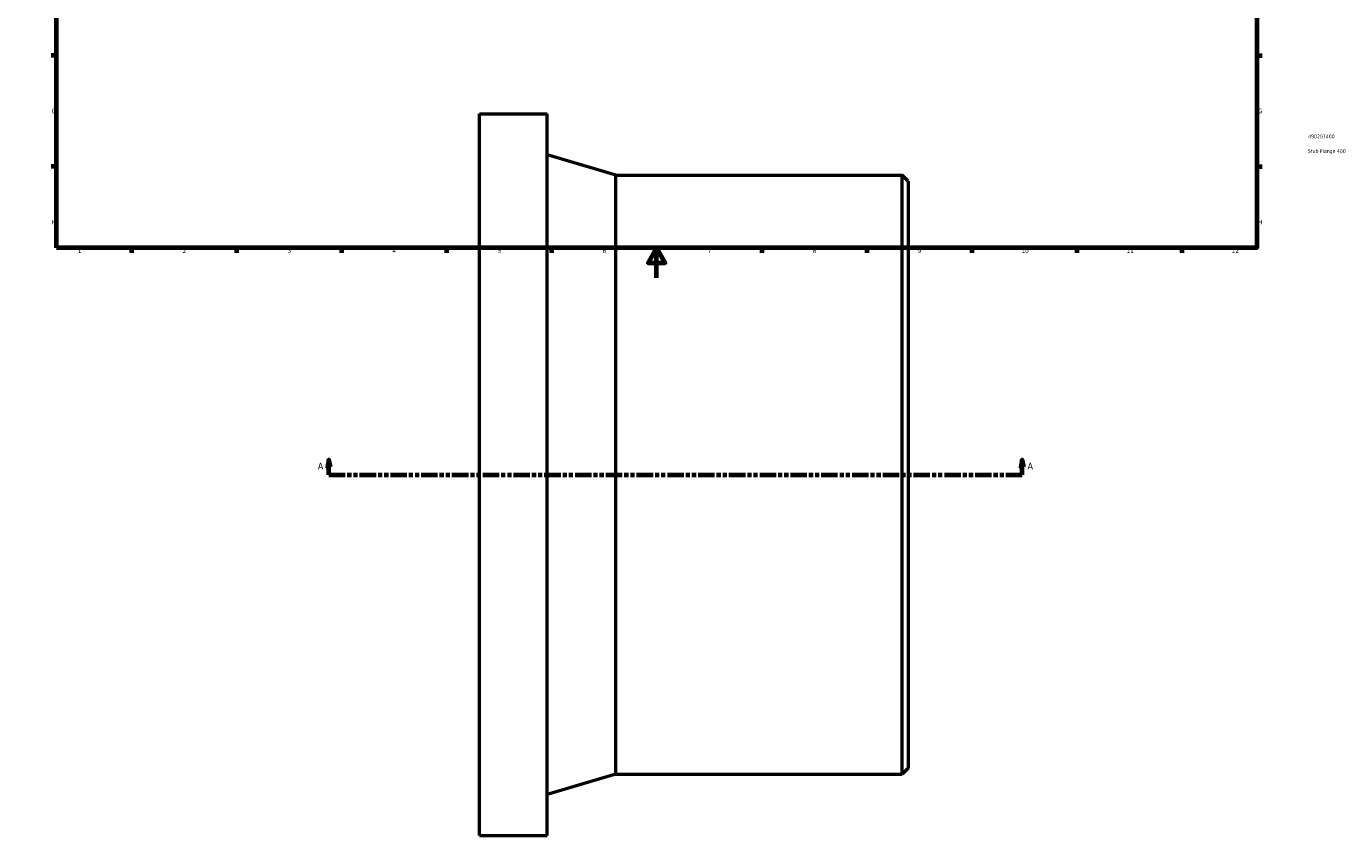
# Model space of a CAD drawing. Header units: millimetres. Extents: x -497 to 1200, y -1011 to 1376.
# Tile 2 of 3: x 0 to 880, y -372 to 168. Entities that reach past the tile are written whole.
import ezdxf

# ---------------------------------------------------------------- set-up
doc = ezdxf.new("R2010")
doc.units = ezdxf.units.MM
doc.linetypes.add('DOUBLE_DASH_CHAIN', pattern=[1.2403, 0.6614, -0.0827, 0.1654, -0.0827, 0.1654, -0.0827])
for name, color, linetype, lineweight in [('Border (ANSI)', 7, 'Continuous', 70), ('Section Line (ANSI)', 7, 'DOUBLE_DASH_CHAIN', 70), ('Title (ISO)', 7, 'Continuous', 50), ('Visible (ANSI)', 7, 'Continuous', 50)]:
    doc.layers.add(name, color=color, linetype=linetype, lineweight=lineweight)
doc.styles.add('Label Text (ANSI)', font='tahoma.ttf')
doc.styles.add('Note Text (ANSI)', font='tahoma.ttf')
doc.styles.add('Note Text (ISO)', font='tahoma.ttf')

# ---------------------------------------------------------------- blocks, each defined once
blk = doc.blocks.new('Borders Default Border')
at = {"layer": 'Border (ANSI)'}
for p, q in [((70.08, 574), (70.08, 577.45)), ((140.17, 574), (140.17, 577.45)), ((210.25, 574), (210.25, 577.45)), ((280.33, 574), (280.33, 577.45)), ((350.42, 574), (350.42, 577.45)), ((490.58, 574), (490.58, 577.45)), ((560.67, 574), (560.67, 577.45)), ((630.75, 574), (630.75, 577.45)), ((700.83, 574), (700.83, 577.45)), ((770.92, 574), (770.92, 577.45)), ((20, 519.75), (16.55, 519.75)), ((821, 519.75), (824.45, 519.75)), ((20, 445.5), (16.55, 445.5)), ((821, 445.5), (824.45, 445.5)), ((20, 371.25), (16.55, 371.25)), ((821, 371.25), (824.45, 371.25)), ((20, 222.75), (16.55, 222.75)), ((821, 222.75), (824.45, 222.75)), ((20, 148.5), (16.55, 148.5)), ((821, 148.5), (824.45, 148.5)), ((20, 74.25), (16.55, 74.25)), ((821, 74.25), (824.45, 74.25)), ((70.08, 20), (70.08, 16.55)), ((140.17, 20), (140.17, 16.55)), ((210.25, 20), (210.25, 16.55)), ((280.33, 20), (280.33, 16.55)), ((350.42, 20), (350.42, 16.55)), ((490.58, 20), (490.58, 16.55)), ((560.67, 20), (560.67, 16.55)), ((630.75, 20), (630.75, 16.55)), ((700.83, 20), (700.83, 16.55)), ((770.92, 20), (770.92, 16.55))]:
    blk.add_line(p, q, dxfattribs=at)
at = {"layer": 'Border (ANSI)', "flags": 128}
for points in [[(420.5, 594), (420.5, 574), (414.73, 584), (426.27, 584), (420.5, 574)], [(20, 20), (20, 574), (821, 574), (821, 20), (20, 20)], [(0, 297), (20, 297), (10, 302.77), (10, 291.23), (20, 297)], [(841, 297), (821, 297), (831, 302.77), (831, 291.23), (821, 297)], [(420.5, 0), (420.5, 20), (414.73, 10), (426.27, 10), (420.5, 20)]]:
    blk.add_lwpolyline(points, dxfattribs=at)
at = {"layer": 'Border (ANSI)', "color": 230, "true_color": 0xff0080, "attachment_point": 7, "style": 'Note Text (ANSI)'}
for s, insert, char_height in [('1', (34.35, 574.4), 3.05), ('2', (104.2, 574.4), 3.05), ('3', (174.26, 574.34), 3.05), ('4', (244.23, 574.4), 3.05), ('5', (314.48, 574.34), 3.05), ('6', (384.49, 574.34), 3.05), ('7', (454.6, 574.4), 3.05), ('8', (524.63, 574.33), 3.05), ('9', (594.7, 574.34), 3.05), ('10', (663.96, 574.34), 3.048), ('11', (734.04, 574.4), 3.048), ('12', (804.13, 574.4), 3.048), ('A', (16.78, 555.35), 3.05), ('A', (821.63, 555.35), 3.05), ('B', (17.15, 481.1), 3.05), ('B', (821.99, 481.1), 3.05), ('C', (16.95, 406.8), 3.05), ('C', (821.8, 406.8), 3.05), ('D', (16.96, 332.6), 3.05), ('D', (821.81, 332.6), 3.05), ('E', (17.21, 258.35), 3.05), ('E', (822.05, 258.35), 3.05), ('F', (17.29, 184.1), 3.05), ('F', (822.14, 184.1), 3.05), ('G', (16.81, 109.79), 3.05), ('G', (821.66, 109.79), 3.05), ('H', (16.97, 35.6), 3.05), ('H', (821.81, 35.6), 3.05), ('1', (34.35, 16.55), 3.05), ('2', (104.2, 16.55), 3.05), ('3', (174.26, 16.49), 3.05), ('4', (244.23, 16.55), 3.05), ('5', (314.48, 16.49), 3.05), ('6', (384.49, 16.49), 3.05), ('7', (454.6, 16.55), 3.05), ('8', (524.63, 16.48), 3.05), ('9', (594.7, 16.49), 3.05), ('10', (663.96, 16.49), 3.048), ('11', (734.04, 16.55), 3.048), ('12', (804.13, 16.55), 3.048)]:
    blk.add_mtext(s, dxfattribs=dict(at, insert=insert, char_height=char_height))
blk = doc.blocks.new('Title Blocks ISO')
at = {"layer": 'Title (ISO)', "color": 232, "true_color": 0xca0064, "style": 'Note Text (ISO)'}
for tag, p in [('PART_NUMBER_001', (34.16, 73.13)), ('DESCRIPTION_001', (33.96, 63.34))]:
    blk.add_attdef(tag, p, '', height=2.5, dxfattribs=at)
blk = doc.blocks.new('2dTransSection0')
at = {"layer": 'Section Line (ANSI)', "linetype": 'Continuous'}
for p, q in [((201.79, -121.47), (200.79, -126.47)), ((201.79, -126.47), (201.79, -121.47)), ((202.79, -126.47), (201.79, -121.47)), ((664.45, -121.47), (663.45, -126.47)), ((664.45, -126.47), (664.45, -121.47)), ((665.45, -126.47), (664.45, -121.47)), ((200.79, -126.47), (202.79, -126.47)), ((201.79, -131.47), (201.79, -126.47)), ((201.79, -131.47), (212.72, -131.47)), ((653.52, -131.47), (664.45, -131.47)), ((663.45, -126.47), (665.45, -126.47)), ((664.45, -131.47), (664.45, -126.47))]:
    blk.add_line(p, q, dxfattribs=at)
at = {"layer": 'Section Line (ANSI)', "linetype": 'DOUBLE_DASH_CHAIN', "ltscale": 16.554966}
blk.add_line((201.79, -131.47), (664.45, -131.47), dxfattribs=at)
at = {"layer": 'Section Line (ANSI)', "linetype": 'Continuous', "flags": 128}
for points in [[(202.79, -126.47), (201.79, -121.47), (200.79, -126.47), (202.79, -126.47)], [(665.45, -126.47), (664.45, -121.47), (663.45, -126.47), (665.45, -126.47)]]:
    blk.add_lwpolyline(points, dxfattribs=at)
at = {"layer": 'Section Line (ANSI)'}
for points in [[(202.79, -126.47), (201.79, -121.47), (200.79, -126.47), (202.79, -126.47)], [(665.45, -126.47), (664.45, -121.47), (663.45, -126.47), (665.45, -126.47)]]:
    blk.add_solid(points, dxfattribs=at)
at = {"layer": 'Section Line (ANSI)', "char_height": 4.57, "attachment_point": 7, "style": 'Label Text (ANSI)'}
for insert in [(194.43, -127.97), (667.92, -127.97)]:
    blk.add_mtext('A', dxfattribs=dict(at, insert=insert))

msp = doc.modelspace()

# ---------------------------------------------------------------- linework, layer by layer
at = {"layer": 'Visible (ANSI)'}
for p, q in [((302.348, -372.471), (302.348, 109.529)), ((302.348, 109.529), (347.348, 109.529)), ((347.348, -372.471), (347.348, 109.529)), ((393.348, 68.529), (347.348, 82.029)), ((393.348, -331.471), (393.348, 68.529)), ((393.348, 68.529), (584.348, 68.529)), ((584.348, -331.471), (584.348, 68.529)), ((588.348, 64.529), (584.348, 68.529)), ((588.348, 64.529), (588.348, -327.471)), ((393.348, -331.471), (347.348, -344.971)), ((393.348, -331.471), (584.348, -331.471)), ((588.348, -327.471), (584.348, -331.471)), ((302.348, -372.471), (347.348, -372.471))]:
    msp.add_line(p, q, dxfattribs=at)

# ---------------------------------------------------------------- block references
msp.add_blockref('Borders Default Border', (0, 0))
msp.add_blockref('Title Blocks ISO', (821, 20)).add_auto_attribs({'PART_NUMBER_001': '490207400', 'DESCRIPTION_001': 'Stub Flange 400'})
at = {"layer": 'Section Line (ANSI)'}
msp.add_blockref('2dTransSection0', (0, 0), dxfattribs=at)

doc.saveas('drawing.dxf')
